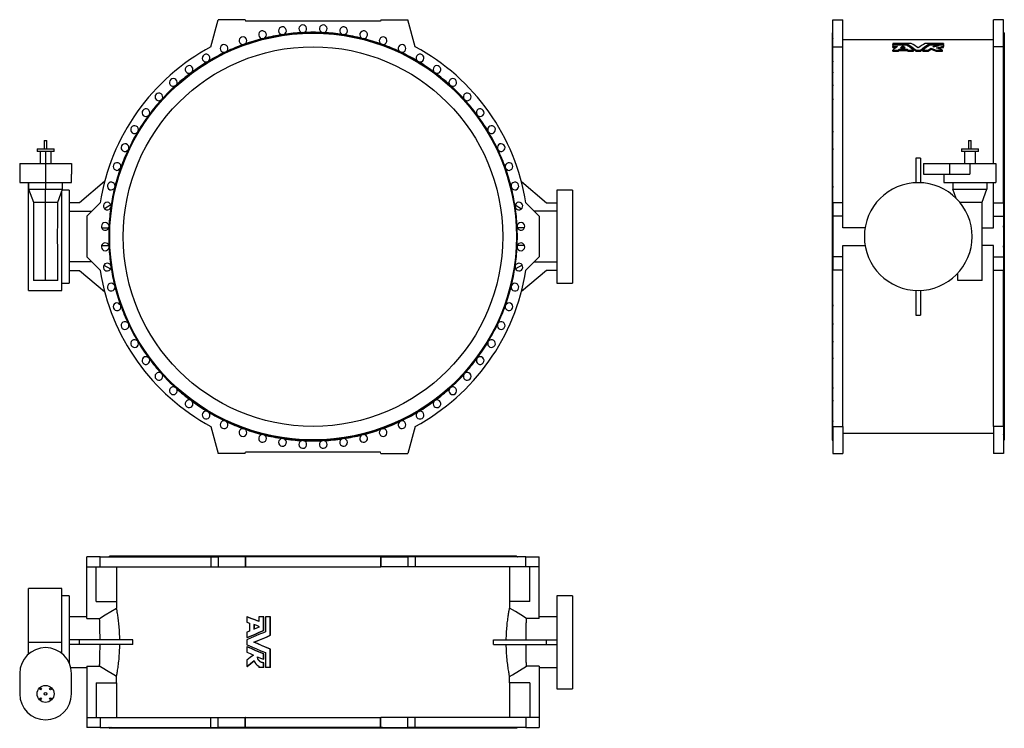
# Model space of a CAD drawing. Extents: x 1768 to 9031, y 1391 to 6618.
import ezdxf

# ---------------------------------------------------------------- set-up
doc = ezdxf.new("R2010")
doc.units = 0
doc.layers.get('0').update_dxf_attribs({"linetype": 'CONTINUOUS'})

msp = doc.modelspace()

# ---------------------------------------------------------------- linework, layer by layer
at = {"color": 7, "linetype": 'CONTINUOUS'}
for p, q in [((3178.4, 6418.2), (3231.9, 6618.1)), ((3431.9, 6618.1), (3231.9, 6618.1)), ((3431.9, 6618.1), (3433.7, 6608.1)), ((4431.9, 6618.1), (4430.2, 6608.1)), ((4431.9, 6618.1), (4631.9, 6618.1)), ((4685.5, 6418.2), (4631.9, 6618.1)), ((7766.1, 6618.1), (7841.1, 6618.1)), ((7766.1, 6418.2), (7766.1, 6618.1)), ((7841.1, 6418.2), (7841.1, 6618.1)), ((9026.1, 6618.1), (8951.1, 6618.1)), ((8951.1, 6418.2), (8951.1, 6618.1)), ((9026.1, 6418.2), (9026.1, 6618.1)), ((4430.2, 6608.1), (3433.7, 6608.1)), ((7764.6, 6521.7), (7761.1, 6518.1)), ((7761.1, 6518.1), (7761.1, 3518.1)), ((7766.1, 6523.5), (7766.1, 6523)), ((7766.1, 6508), (7766.1, 6508)), ((8951.1, 6469.1), (7841.1, 6469.1)), ((9026.1, 6523.5), (9026.1, 6523)), ((9031.1, 6518.1), (9027.6, 6521.7)), ((9031.1, 6518.1), (9031.1, 3518.1)), ((7766.1, 6418.2), (7841.1, 6418.2)), ((7766.1, 5266.7), (7766.1, 6418.2)), ((7841.1, 5266.7), (7841.1, 6418.2)), ((8208.6, 6442.6), (8208.6, 6434.1)), ((8345.2, 6442.6), (8208.6, 6442.6)), ((8208.6, 6434.1), (8319.8, 6434.1)), ((8208.6, 6430.6), (8208.6, 6434.1)), ((8310.2, 6430.6), (8208.6, 6430.6)), ((8208.6, 6430.6), (8208.6, 6421.2)), ((8208.6, 6421.2), (8243.7, 6421.2)), ((8208.6, 6413.5), (8208.6, 6421.2)), ((8208.6, 6413.5), (8233.4, 6413.5)), ((8208.6, 6393.2), (8248.3, 6393.2)), ((8208.6, 6385.6), (8208.6, 6393.2)), ((8248.3, 6393.2), (8255.8, 6399.6)), ((8248.3, 6385.6), (8248.3, 6393.2)), ((8248.3, 6385.6), (8255.8, 6392.1)), ((8255.8, 6399.6), (8314, 6399.6)), ((8255.8, 6392.1), (8255.8, 6399.6)), ((8255.8, 6392.1), (8314, 6392.1)), ((8265, 6410.2), (8300.2, 6410.2)), ((8282.1, 6415.2), (8275.2, 6410.2)), ((8282.1, 6415.2), (8282.1, 6422.9)), ((8289.5, 6410.2), (8282.1, 6415.2)), ((8314, 6399.6), (8322, 6393.2)), ((8314, 6392.1), (8314, 6399.6)), ((8314, 6392.1), (8322, 6385.6)), ((8316.8, 6426.4), (8319.8, 6426.4)), ((8319.8, 6426.4), (8319.8, 6434.1)), ((8322, 6393.2), (8362, 6393.2)), ((8322, 6385.6), (8322, 6393.2)), ((8362, 6385.6), (8362, 6393.2)), ((8377.4, 6393.2), (8414.8, 6393.2)), ((8377.4, 6385.6), (8377.4, 6393.2)), ((8414.8, 6385.6), (8414.8, 6393.2)), ((8430.2, 6393.2), (8470.2, 6393.2)), ((8430.2, 6385.6), (8430.2, 6393.2)), ((8583.6, 6442.6), (8447, 6442.6)), ((8470.2, 6385.6), (8470.2, 6393.2)), ((8472.4, 6434.1), (8583.6, 6434.1)), ((8472.4, 6426.4), (8472.4, 6434.1)), ((8472.4, 6426.4), (8475.4, 6426.4)), ((8522, 6430.6), (8482, 6430.6)), ((8490.6, 6401.5), (8490.6, 6409.2)), ((8515.6, 6418.8), (8522, 6422.8)), ((8522, 6422.8), (8522, 6430.6)), ((8522, 6426.4), (8544.9, 6426.4)), ((8528.3, 6393.2), (8574.7, 6393.2)), ((8528.3, 6385.6), (8528.3, 6393.2)), ((8583.6, 6430.6), (8547.9, 6430.6)), ((8572.9, 6421.2), (8583.6, 6421.2)), ((8572.9, 6413.5), (8572.9, 6421.2)), ((8572.9, 6413.5), (8583.6, 6413.5)), ((8574.7, 6385.6), (8574.7, 6393.2)), ((8583.6, 6442.6), (8583.6, 6434.1)), ((8583.6, 6430.6), (8583.6, 6434.1)), ((8583.6, 6430.6), (8583.6, 6421.2)), ((8583.6, 6413.5), (8583.6, 6421.2)), ((9026.1, 6418.2), (8951.1, 6418.2)), ((8951.1, 5558.1), (8951.1, 6418.2)), ((9026.1, 5266.7), (9026.1, 6418.2)), ((8208.6, 6385.6), (8248.3, 6385.6)), ((8322, 6385.6), (8362, 6385.6)), ((8377.4, 6385.6), (8414.8, 6385.6)), ((8430.2, 6385.6), (8470.2, 6385.6)), ((8528.3, 6385.6), (8574.7, 6385.6)), ((1896.4, 5666.1), (1896.4, 5646.1)), ((1896.4, 5666.1), (1958.9, 5666.1)), ((1948.9, 5727.1), (1948.9, 5666.1)), ((1948.9, 5727.1), (1958.9, 5727.1)), ((1958.9, 5727.1), (1968.9, 5727.1)), ((1958.9, 5666.1), (2021.4, 5666.1)), ((1968.9, 5666.1), (1968.9, 5727.1)), ((2021.4, 5646.1), (2021.4, 5666.1)), ((8714.6, 5666.1), (8714.6, 5646.1)), ((8714.6, 5666.1), (8839.6, 5666.1)), ((8767.1, 5727.1), (8767.1, 5666.1)), ((8767.1, 5727.1), (8787.1, 5727.1)), ((8787.1, 5666.1), (8787.1, 5727.1)), ((8839.6, 5646.1), (8839.6, 5666.1)), ((1958.9, 5646.1), (1896.4, 5646.1)), ((1918.9, 5646.1), (1918.9, 5558.1)), ((2021.4, 5646.1), (1958.9, 5646.1)), ((1998.9, 5558.1), (1998.9, 5646.1)), ((8413.6, 5597.7), (8378.6, 5597.7)), ((8378.6, 5597.7), (8378.6, 5415.2)), ((8413.6, 5597.7), (8413.6, 5415.2)), ((8839.6, 5646.1), (8714.6, 5646.1)), ((8737.1, 5646.1), (8737.1, 5558.1)), ((8817.1, 5646.1), (8817.1, 5558.1)), ((1767.9, 5558.1), (1767.9, 5478.1)), ((1767.9, 5558.1), (1958.9, 5558.1)), ((1958.9, 5558.1), (2149.9, 5558.1)), ((2149.9, 5558.1), (2149.9, 5478.1)), ((2512.1, 5522.5), (2494.7, 5507.9)), ((5351.9, 5522.4), (5369.2, 5507.9)), ((8436.1, 5558.1), (8436.1, 5478.1)), ((8436.1, 5558.1), (8627.1, 5558.1)), ((8627.1, 5558.1), (8777.1, 5558.1)), ((8777.1, 5558.1), (8968.1, 5558.1)), ((8968.1, 5558.1), (8968.1, 5418.1)), ((1767.9, 5478.1), (1767.9, 5418.1)), ((2149.9, 5418.1), (2149.9, 5478.1)), ((8436.1, 5478.1), (8627.1, 5478.1)), ((8586.1, 5478.1), (8586.1, 5418.1)), ((8627.1, 5478.1), (8777.1, 5478.1)), ((1767.9, 5418.1), (1958.9, 5418.1)), ((1831.9, 5415.6), (1833.9, 5415.6)), ((1831.9, 4620.6), (1831.9, 5415.6)), ((1833.9, 5418.1), (1833.9, 5368.1)), ((1958.9, 5418.1), (2149.9, 5418.1)), ((2083.9, 5368.1), (2083.9, 5418.1)), ((2394.6, 5423.9), (2208.9, 5268.1)), ((5469.3, 5423.9), (5654.9, 5268.1)), ((8586.1, 5418.1), (8968.1, 5418.1)), ((8652.1, 5418.1), (8652.1, 5368.1)), ((8902.1, 5418.1), (8902.1, 5368.1)), ((8951.1, 5266.7), (8951.1, 5418.1)), ((1833.9, 5368.1), (1868.9, 5272)), ((1833.9, 5368.1), (1958.9, 5368.1)), ((1958.9, 5368.1), (2083.9, 5368.1)), ((2048.9, 5272), (2083.9, 5368.1)), ((2078.9, 4620.6), (2078.9, 5354.4)), ((2132.9, 5361.1), (2081.4, 5361.1)), ((2132.9, 5361.1), (2132.9, 4675.1)), ((5844.9, 5361.1), (5730.9, 5361.1)), ((5730.9, 5361.1), (5730.9, 4675.1)), ((5844.9, 5361.1), (5844.9, 4675.1)), ((8652.1, 5368.1), (8902.1, 5368.1)), ((8677.2, 5299.2), (8652.1, 5368.1)), ((8867.1, 5272), (8902.1, 5368.1)), ((1868.9, 5272), (1868.9, 5131.1)), ((1868.9, 5272), (1958.9, 5272)), ((1958.9, 5272), (2048.9, 5272)), ((2048.9, 5131.3), (2048.9, 5272)), ((2208.9, 5268.1), (2132.9, 5268.1)), ((2361.5, 5266.7), (2262.9, 5168.1)), ((2440.9, 5251.3), (2393.1, 5223.6)), ((5423, 5251.3), (5470.8, 5223.7)), ((5502.4, 5266.7), (5600.9, 5168.1)), ((5654.9, 5268.1), (5730.9, 5268.1)), ((7841.1, 5266.7), (7766.1, 5266.7)), ((7766.1, 5266.7), (7766.1, 5168.1)), ((7841.1, 5168.1), (7841.1, 5266.7)), ((8702, 5272), (8867.1, 5272)), ((8867.1, 4693.1), (8867.1, 5272)), ((8951.1, 5266.7), (9026.1, 5266.7)), ((8951.1, 5168.1), (8951.1, 5266.7)), ((9026.1, 5266.7), (9026.1, 5168.1)), ((2132.9, 5204.8), (2299.6, 5204.8)), ((2262.9, 5168.1), (2262.9, 4868.1)), ((5730.9, 5204.8), (5564.3, 5204.8)), ((5600.9, 5168.1), (5600.9, 4868.1)), ((7766.1, 5168.1), (7766.1, 4868.1)), ((7841.1, 5168.1), (7766.1, 5168.1)), ((7841.1, 5083.1), (7841.1, 5168.1)), ((8951.1, 5083.1), (8951.1, 5168.1)), ((8951.1, 5168.1), (9026.1, 5168.1)), ((9026.1, 5168.1), (9026.1, 4868.1)), ((2372.2, 5083.1), (2425.4, 5083.1)), ((5491.7, 5083.1), (5438.5, 5083.1)), ((8004, 5083.1), (7841.1, 5083.1)), ((8867.1, 5083.1), (8951.1, 5083.1)), ((2372.2, 4953.1), (2425.4, 4953.1)), ((5491.7, 4953.1), (5438.5, 4953.1)), ((7841.1, 4953.1), (8004, 4953.1)), ((7841.1, 4868.1), (7841.1, 4953.1)), ((8951.1, 4953.1), (8867.1, 4953.1)), ((8951.1, 4868.1), (8951.1, 4953.1)), ((1868.9, 4905.1), (1868.9, 4693.1)), ((2048.9, 4693.1), (2048.9, 4905)), ((2262.9, 4868.1), (2361.5, 4769.6)), ((5600.9, 4868.1), (5502.4, 4769.6)), ((7841.1, 4868.1), (7766.1, 4868.1)), ((7766.1, 4868.1), (7766.1, 4769.6)), ((7841.1, 4769.6), (7841.1, 4868.1)), ((8951.1, 4868.1), (9026.1, 4868.1)), ((8951.1, 4769.6), (8951.1, 4868.1)), ((9026.1, 4868.1), (9026.1, 4769.6)), ((2299.6, 4831.4), (2132.9, 4831.4)), ((2389.8, 4808.5), (2438.9, 4780.1)), ((5474.1, 4808.5), (5424.9, 4780)), ((5564.3, 4831.4), (5730.9, 4831.4)), ((2132.9, 4768.1), (2208.9, 4768.1)), ((2208.9, 4768.1), (2394.6, 4612.3)), ((5654.9, 4768.1), (5469.3, 4612.3)), ((5730.9, 4768.1), (5654.9, 4768.1)), ((7841.1, 4769.6), (7766.1, 4769.6)), ((7766.1, 3618), (7766.1, 4769.6)), ((7841.1, 3618), (7841.1, 4769.6)), ((8687.1, 4693.1), (8687.1, 4747.3)), ((8951.1, 4769.6), (9026.1, 4769.6)), ((8951.1, 3618), (8951.1, 4769.6)), ((9026.1, 3618), (9026.1, 4769.6)), ((1958.9, 4693.1), (1868.9, 4693.1)), ((2048.9, 4693.1), (1958.9, 4693.1)), ((2078.9, 4675.1), (2132.9, 4675.1)), ((5730.9, 4675.1), (5844.9, 4675.1)), ((8867.1, 4693.1), (8687.1, 4693.1)), ((1831.9, 4620.6), (2078.9, 4620.6)), ((8378.6, 4621), (8378.6, 4438.5)), ((8413.6, 4621), (8413.6, 4438.5)), ((2494.7, 4528.3), (2512, 4513.8)), ((5369.2, 4528.3), (5351.7, 4513.7)), ((8378.6, 4438.5), (8413.6, 4438.5)), ((3178.4, 3618), (3231.9, 3418.1)), ((4685.5, 3618), (4631.9, 3418.1)), ((7766.1, 3618), (7841.1, 3618)), ((7766.1, 3618), (7766.1, 3418.1)), ((7841.1, 3618), (7841.1, 3418.1)), ((7841.1, 3567.1), (8951.1, 3567.1)), ((9026.1, 3618), (8951.1, 3618)), ((8951.1, 3618), (8951.1, 3418.1)), ((9026.1, 3618), (9026.1, 3418.1)), ((7761.1, 3518.1), (7764.6, 3514.6)), ((7766.1, 3528.2), (7766.1, 3528.1)), ((7766.1, 3513.4), (7766.1, 3512.7)), ((9026.1, 3513.4), (9026.1, 3512.8)), ((9027.6, 3514.6), (9031.1, 3518.1)), ((3431.9, 3418.1), (3231.9, 3418.1)), ((3431.9, 3418.1), (3433.7, 3428.1)), ((4430.2, 3428.1), (3433.7, 3428.1)), ((4431.9, 3418.1), (4430.2, 3428.1)), ((4431.9, 3418.1), (4631.9, 3418.1)), ((7766.1, 3418.1), (7841.1, 3418.1)), ((9026.1, 3418.1), (8951.1, 3418.1)), ((2262.9, 2581.1), (2262.9, 2656.1)), ((2361.5, 2656.1), (2262.9, 2656.1)), ((2361.5, 2581.1), (2361.5, 2656.1)), ((2361.5, 2656.1), (3178.4, 2656.1)), ((2427.2, 2656.2), (2426.5, 2656.1)), ((2431.9, 2661.1), (2428.4, 2657.6)), ((5431.9, 2661.1), (2431.9, 2661.1)), ((2442, 2656.1), (2442, 2656.1)), ((3178.4, 2656.1), (3178.4, 2581.1)), ((3178.4, 2656.1), (3231.9, 2656.1)), ((3231.9, 2656.1), (3231.9, 2581.1)), ((3431.9, 2656.1), (3231.9, 2656.1)), ((3431.9, 2656.1), (3431.9, 2581.1)), ((3431.9, 2656.1), (3433.7, 2656.1)), ((3433.7, 2656.1), (3433.7, 2581.1)), ((4430.2, 2656.1), (3433.7, 2656.1)), ((4430.2, 2656.1), (4430.2, 2581.1)), ((4431.9, 2656.1), (4430.2, 2656.1)), ((4431.9, 2656.1), (4431.9, 2581.1)), ((4431.9, 2656.1), (4631.9, 2656.1)), ((4631.9, 2656.1), (4631.9, 2581.1)), ((4685.5, 2656.1), (4631.9, 2656.1)), ((4685.5, 2656.1), (4685.5, 2581.1)), ((5502.4, 2656.1), (4685.5, 2656.1)), ((5421.8, 2656.1), (5421.9, 2656.1)), ((5435.5, 2657.6), (5431.9, 2661.1)), ((5437.3, 2656.1), (5436.8, 2656.2)), ((5502.4, 2581.1), (5502.4, 2656.1)), ((5502.4, 2656.1), (5600.9, 2656.1)), ((5600.9, 2581.1), (5600.9, 2656.1)), ((2262.9, 2581.1), (2361.5, 2581.1)), ((2262.9, 2202), (2262.9, 2581.1)), ((2332.9, 2326.1), (2332.9, 2581.1)), ((2361.5, 2581.1), (3178.4, 2581.1)), ((2480.9, 2581.1), (2480.9, 2326.1)), ((3178.4, 2581.1), (3231.9, 2581.1)), ((3231.9, 2581.1), (3431.9, 2581.1)), ((3433.7, 2581.1), (3431.9, 2581.1)), ((3433.7, 2581.1), (4430.2, 2581.1)), ((4430.2, 2581.1), (4431.9, 2581.1)), ((4631.9, 2581.1), (4431.9, 2581.1)), ((4685.5, 2581.1), (4631.9, 2581.1)), ((5502.4, 2581.1), (4685.5, 2581.1)), ((5382.9, 2326.1), (5382.9, 2581.1)), ((5600.9, 2581.1), (5502.4, 2581.1)), ((5530.9, 2326.1), (5530.9, 2581.1)), ((5600.9, 2202), (5600.9, 2581.1)), ((2078.9, 2423.6), (1831.9, 2423.6)), ((1831.9, 2026.1), (1831.9, 2423.6)), ((2078.9, 2026.1), (2078.9, 2423.6)), ((2132.9, 2369.1), (2078.9, 2369.1)), ((2132.9, 2369.1), (2132.9, 1873.9)), ((2332.9, 2326.1), (2482.4, 2326.1)), ((2482.4, 2326.1), (2482.4, 2277.9)), ((5381.5, 2326.1), (5381.5, 2277.9)), ((5530.9, 2326.1), (5381.5, 2326.1)), ((5844.9, 2369.1), (5730.9, 2369.1)), ((5730.9, 2369.1), (5730.9, 1683.1)), ((5844.9, 2369.1), (5844.9, 1683.1)), ((2262.9, 2213.6), (2132.9, 2213.6)), ((2262.9, 2202), (2357.2, 2202)), ((3444.1, 2213.6), (3444.1, 2173.9)), ((3446.8, 2213.6), (3444.1, 2213.6)), ((3531.8, 2213.6), (3531.8, 2178.5)), ((3566.4, 2213.6), (3531.8, 2213.6)), ((3566.4, 2112), (3566.4, 2213.6)), ((3568.4, 2213.6), (3566.4, 2213.6)), ((3568.4, 2112), (3568.4, 2213.6)), ((3580.3, 2213.6), (3580.3, 2102.4)), ((3616.6, 2213.6), (3580.3, 2213.6)), ((3616.6, 2077), (3616.6, 2213.6)), ((3618.3, 2213.6), (3616.6, 2213.6)), ((3618.3, 2077), (3618.3, 2213.6)), ((5600.9, 2202), (5506.7, 2202)), ((5730.9, 2213.6), (5600.9, 2213.6)), ((3444.1, 2173.9), (3462.8, 2166.4)), ((3462.8, 2108.2), (3444.1, 2100.2)), ((3462.8, 2166.4), (3462.8, 2108.2)), ((3495.2, 2157.2), (3495.2, 2122.1)), ((3497.6, 2156.3), (3497.6, 2123.1)), ((3568.4, 2112), (3566.4, 2112)), ((2208.9, 2043.6), (2132.9, 2043.6)), ((2208.9, 2008.6), (2208.9, 2043.6)), ((2601.7, 2043.6), (2208.9, 2043.6)), ((2601.7, 2008.6), (2601.7, 2043.6)), ((3444.1, 2100.2), (3444.1, 2060.2)), ((3446.8, 2060.2), (3444.1, 2060.2)), ((3444.1, 2044.8), (3444.1, 2007.5)), ((3618.3, 2077), (3616.6, 2077)), ((5262.2, 2008.6), (5262.2, 2043.6)), ((5262.2, 2043.6), (5654.9, 2043.6)), ((5654.9, 2008.6), (5654.9, 2043.6)), ((5654.9, 2043.6), (5730.9, 2043.6)), ((1831.9, 1937.8), (1831.9, 2026.1)), ((2078.9, 1943.7), (2078.9, 2026.1)), ((2208.9, 2008.6), (2132.9, 2008.6)), ((2601.7, 2008.6), (2208.9, 2008.6)), ((3444.1, 1992), (3444.1, 1952)), ((3446.8, 1992), (3444.1, 1992)), ((3497.6, 2026.1), (3495.2, 2026.1)), ((3616.6, 1838.6), (3616.6, 1975.2)), ((3618.3, 1975.2), (3616.6, 1975.2)), ((3618.3, 1838.6), (3618.3, 1975.2)), ((5262.2, 2008.6), (5654.9, 2008.6)), ((5654.9, 2008.6), (5730.9, 2008.6)), ((3444.1, 1894), (3444.1, 1847.6)), ((3566.4, 1900.2), (3566.4, 1940.2)), ((3568.4, 1940.2), (3566.4, 1940.2)), ((3568.4, 1900.2), (3566.4, 1900.2)), ((3568.4, 1900.2), (3568.4, 1940.2)), ((3580.3, 1949.8), (3580.3, 1838.6)), ((2144.9, 1838.6), (2262.9, 1838.6)), ((2262.9, 1850.3), (2357.2, 1850.3)), ((2262.9, 1850.3), (2262.9, 1471.1)), ((3446.8, 1847.6), (3444.1, 1847.6)), ((3531.8, 1849.3), (3531.8, 1838.6)), ((3566.4, 1838.6), (3531.8, 1838.6)), ((3566.4, 1838.6), (3566.4, 1874.3)), ((3568.4, 1874.3), (3566.4, 1874.3)), ((3568.4, 1838.6), (3566.4, 1838.6)), ((3568.4, 1838.6), (3568.4, 1874.3)), ((3616.6, 1838.6), (3580.3, 1838.6)), ((3618.3, 1838.6), (3616.6, 1838.6)), ((5600.9, 1850.3), (5506.7, 1850.3)), ((5600.9, 1850.3), (5600.9, 1471.1)), ((5600.9, 1838.6), (5730.9, 1838.6)), ((1767.9, 1795.1), (1767.9, 1645.1)), ((2149.9, 1645.1), (2149.9, 1795.1)), ((2482.4, 1726.1), (2482.4, 1774.3)), ((5381.5, 1726.1), (5381.5, 1774.3)), ((2332.9, 1726.1), (2482.4, 1726.1)), ((2332.9, 1726.1), (2332.9, 1471.1)), ((2480.9, 1726.1), (2480.9, 1471.1)), ((5530.9, 1726.1), (5381.5, 1726.1)), ((5382.9, 1471.1), (5382.9, 1726.1)), ((5530.9, 1726.1), (5530.9, 1471.1)), ((5730.9, 1683.1), (5844.9, 1683.1)), ((2262.9, 1471.1), (2262.9, 1396.1)), ((2262.9, 1471.1), (2361.5, 1471.1)), ((2361.5, 1471.1), (2361.5, 1396.1)), ((2361.5, 1471.1), (3178.4, 1471.1)), ((3178.4, 1396.1), (3178.4, 1471.1)), ((3178.4, 1471.1), (3231.9, 1471.1)), ((3231.9, 1396.1), (3231.9, 1471.1)), ((3231.9, 1471.1), (3431.9, 1471.1)), ((3431.9, 1396.1), (3431.9, 1471.1)), ((3433.7, 1471.1), (3431.9, 1471.1)), ((3433.7, 1396.1), (3433.7, 1471.1)), ((3433.7, 1471.1), (4430.2, 1471.1)), ((4430.2, 1396.1), (4430.2, 1471.1)), ((4430.2, 1471.1), (4431.9, 1471.1)), ((4631.9, 1471.1), (4431.9, 1471.1)), ((4431.9, 1396.1), (4431.9, 1471.1)), ((4631.9, 1396.1), (4631.9, 1471.1)), ((4685.5, 1471.1), (4631.9, 1471.1)), ((4685.5, 1396.1), (4685.5, 1471.1)), ((5502.4, 1471.1), (4685.5, 1471.1)), ((5502.4, 1471.1), (5502.4, 1396.1)), ((5600.9, 1471.1), (5502.4, 1471.1)), ((5600.9, 1471.1), (5600.9, 1396.1)), ((2361.5, 1396.1), (2262.9, 1396.1)), ((2361.5, 1396.1), (3178.4, 1396.1)), ((2427.2, 1396.1), (2426.6, 1396.1)), ((2428.4, 1394.7), (2431.9, 1391.1)), ((5431.9, 1391.1), (2431.9, 1391.1)), ((3178.4, 1396.1), (3231.9, 1396.1)), ((3431.9, 1396.1), (3231.9, 1396.1)), ((3431.9, 1396.1), (3433.7, 1396.1)), ((4430.2, 1396.1), (3433.7, 1396.1)), ((4431.9, 1396.1), (4430.2, 1396.1)), ((4431.9, 1396.1), (4631.9, 1396.1)), ((4685.5, 1396.1), (4631.9, 1396.1)), ((5502.4, 1396.1), (4685.5, 1396.1)), ((5431.9, 1391.1), (5435.5, 1394.7)), ((5437.3, 1396.1), (5436.8, 1396.1)), ((5502.4, 1396.1), (5600.9, 1396.1))]:
    msp.add_line(p, q, dxfattribs=at)
at = {"color": 8, "linetype": 'CONTINUOUS'}
for p, q in [((7764.6, 6521.7), (7764.6, 3514.6)), ((9027.6, 6521.7), (9027.6, 3514.6)), ((1958.9, 5646.1), (1958.9, 5558.1)), ((1958.9, 5558.1), (1958.9, 5418.1)), ((8627.1, 5558.1), (8627.1, 5478.1)), ((8777.1, 5558.1), (8777.1, 5478.1)), ((1958.9, 5418.1), (1958.9, 5368.1)), ((1958.9, 5272), (1958.9, 5368.1)), ((1958.9, 4693.1), (1958.9, 5272)), ((5435.5, 2657.6), (2428.4, 2657.6)), ((1831.9, 2026.1), (2078.9, 2026.1)), ((5435.5, 1394.7), (2428.4, 1394.7))]:
    msp.add_line(p, q, dxfattribs=at)
at = {"color": 7, "linetype": 'CONTINUOUS', "flags": 128}
for points in [[(7766.1, 6522.8), (7766.1, 6522.8), (7766.1, 6523.1)], [(7766.1, 6509.4), (7766.1, 6508.5), (7766.1, 6508)], [(9026.1, 6509.4), (9026.1, 6508.5), (9026.1, 6508)], [(8282.1, 6422.9), (8273.6, 6416.7), (8265, 6410.2)], [(8300.2, 6410.2), (8291.1, 6416.7), (8282.1, 6422.9)], [(8470.2, 6393.2), (8480.4, 6401.4), (8490.6, 6409.2)], [(8470.2, 6385.6), (8480.4, 6393.8), (8490.6, 6401.5)], [(8490.6, 6409.2), (8509.4, 6401.4), (8528.3, 6393.2)], [(8490.6, 6401.5), (8509.4, 6393.8), (8528.3, 6385.6)], [(8503.1, 6418.2), (8512.6, 6424.6), (8522, 6430.6)], [(8547.9, 6430.6), (8547.6, 6429.2), (8546.6, 6427.8), (8545.1, 6426.5), (8542.9, 6425.2), (8540.2, 6423.9), (8537, 6422.8), (8533.4, 6421.7), (8529.4, 6420.8), (8525, 6420), (8520.4, 6419.3), (8515.5, 6418.8), (8510.4, 6418.4), (8506.8, 6418.3), (8503.1, 6418.2)], [(8532, 6411.1), (8537.3, 6411.5), (8542.3, 6412.1), (8547.2, 6412.8), (8551.8, 6413.6), (8556.1, 6414.6), (8560.1, 6415.6), (8564.3, 6417), (8568, 6418.4), (8571, 6420), (8572.9, 6421.2)], [(8574.7, 6393.2), (8553.4, 6402.4), (8532, 6411.1)], [(8546.8, 6405.1), (8547.3, 6405.2), (8552, 6406), (8556.4, 6407), (8560.4, 6408), (8564.6, 6409.4), (8568.2, 6410.8), (8571.2, 6412.4), (8572.9, 6413.5)], [(9026.1, 5530.5), (9026.1, 5526.6), (9026.1, 5522.2), (9026.1, 5521.2)], [(7766.1, 5389.2), (7766.1, 5385.1), (7766.1, 5380.6), (7766.1, 5379.1)], [(7766.1, 5243.8), (7766.1, 5240.2), (7766.1, 5235.5), (7766.1, 5233.9)], [(1869, 5131.1), (1869, 5121.1), (1869.2, 5104.4), (1869.6, 5086.3), (1869.9, 5068.1), (1870.2, 5049.8), (1870.4, 5031), (1870.5, 5012.2), (1870.3, 4993.4), (1870.1, 4977), (1869.8, 4960.7), (1869.5, 4944.5), (1869.2, 4928.5), (1869, 4912.1), (1869, 4905.1)], [(2048.9, 4905), (2048.9, 4908.7), (2048.8, 4924.1), (2048.5, 4939.7), (2048.2, 4955.8), (2047.9, 4972), (2047.6, 4988.2), (2047.5, 5004.6), (2047.4, 5020.8), (2047.5, 5037), (2047.7, 5053.3), (2048, 5069.4), (2048.3, 5085.9), (2048.6, 5102.3), (2048.9, 5118.5), (2048.9, 5131.3)], [(9026.1, 4802.2), (9026.1, 4798.1), (9026.1, 4793.3), (9026.1, 4792.1)], [(9026.1, 4657), (9026.1, 4653), (9026.1, 4648.3), (9026.1, 4646.9)], [(7766.1, 4514.8), (7766.1, 4511.5), (7766.1, 4506.9), (7766.1, 4505.5)], [(7766.1, 4378), (7766.1, 4374.9), (7766.1, 4370.5), (7766.1, 4369.4)], [(9026.1, 4378), (9026.1, 4374.9), (9026.1, 4370.5), (9026.1, 4369.3)], [(7766.1, 3528.1), (7766.1, 3527.1), (7766.1, 3526.8)], [(9026.1, 3528.1), (9026.1, 3527.1), (9026.1, 3526.8)], [(2441.9, 2656.2), (2440.9, 2656.1), (2440.6, 2656.1)], [(3291.9, 2656.1), (3288.7, 2656.2), (3284.3, 2656.1), (3283.2, 2656.1)], [(3428.6, 2656.1), (3425.3, 2656.2), (3420.8, 2656.1), (3419.4, 2656.1)], [(4157.7, 2656.1), (4154, 2656.2), (4149.3, 2656.1), (4147.8, 2656.1)], [(4303, 2656.1), (4299, 2656.2), (4294.4, 2656.1), (4292.9, 2656.1)], [(5423.2, 2656.1), (5422.3, 2656.2), (5421.8, 2656.1)], [(5436.6, 2656.2), (5436.6, 2656.2), (5436.9, 2656.1)], [(2357.2, 2202), (2398.3, 2227.2), (2439.5, 2252.2), (2482.4, 2277.9)], [(2506.5, 2043.6), (2506.3, 2056.7), (2505.9, 2069.8), (2505.4, 2082.7), (2504.7, 2095.5), (2504, 2108.1), (2503.2, 2120.3), (2502.2, 2132.8), (2501.1, 2145), (2500, 2156.8), (2498.8, 2168.3), (2497.5, 2179.3), (2496.3, 2189.8), (2494.9, 2200.5), (2493.5, 2210.6), (2492.1, 2220.2), (2490.7, 2229.2), (2489.4, 2237.6), (2488.1, 2245.4), (2486.9, 2252.4), (2485.8, 2258.9), (2484.8, 2264.7), (2483.9, 2269.8), (2483.1, 2274.2), (2482.4, 2277.9)], [(5357.4, 2043.6), (5357.6, 2056.7), (5358, 2069.8), (5358.5, 2082.7), (5359.1, 2095.5), (5359.9, 2108.1), (5360.7, 2120.3), (5361.7, 2132.8), (5362.7, 2145), (5363.9, 2156.8), (5365.1, 2168.3), (5366.3, 2179.3), (5367.6, 2189.8), (5369, 2200.5), (5370.4, 2210.6), (5371.8, 2220.2), (5373.2, 2229.2), (5374.5, 2237.6), (5375.7, 2245.4), (5376.9, 2252.4), (5378, 2258.9), (5379.1, 2264.7), (5380, 2269.8), (5380.8, 2274.2), (5381.5, 2277.9)], [(5506.7, 2202), (5465.6, 2227.2), (5424.4, 2252.2), (5381.5, 2277.9)], [(2360.6, 2043.6), (2360.5, 2056.4), (2360.4, 2069.2), (2360.4, 2081.7), (2360.2, 2093.9), (2360.1, 2105.8), (2359.9, 2117), (2359.8, 2127.9), (2359.6, 2138.3), (2359.3, 2148.2), (2359.1, 2157.5), (2358.9, 2166.2), (2358.6, 2174.3), (2358.3, 2181.7), (2358, 2188.4), (2357.7, 2194.4), (2357.5, 2198.4), (2357.2, 2202)], [(3531.8, 2178.5), (3502.4, 2190.2), (3473.1, 2201.9), (3444.1, 2213.6)], [(3531.8, 2179.4), (3504.7, 2190.2), (3475.7, 2201.9), (3446.8, 2213.6)], [(5503.3, 2043.6), (5503.4, 2056.4), (5503.4, 2069.2), (5503.5, 2081.7), (5503.6, 2093.9), (5503.8, 2105.8), (5503.9, 2117), (5504.1, 2127.9), (5504.3, 2138.3), (5504.5, 2148.2), (5504.8, 2157.5), (5505, 2166.2), (5505.3, 2174.3), (5505.6, 2181.7), (5505.9, 2188.4), (5506.2, 2194.4), (5506.4, 2198.4), (5506.7, 2202)], [(3444.1, 2060.2), (3474.4, 2073.2), (3504.9, 2086.1), (3535.5, 2099.1), (3566.4, 2112)], [(3446.8, 2060.2), (3476.9, 2073.2), (3507.2, 2086.1), (3537.7, 2099.1), (3568.4, 2112)], [(3538.1, 2140.1), (3516.6, 2148.7), (3495.2, 2157.2)], [(3495.2, 2122.1), (3516.6, 2131.1), (3538.1, 2140.1)], [(3580.3, 2102.4), (3566, 2096.4), (3537.3, 2084.4), (3508.8, 2072.4), (3476.4, 2058.6), (3444.1, 2044.8)], [(3495.2, 2026.1), (3525.3, 2038.9), (3555.6, 2051.6), (3586, 2064.3), (3616.6, 2077)], [(3497.6, 2026.1), (3527.5, 2038.9), (3557.6, 2051.6), (3587.9, 2064.3), (3618.3, 2077)], [(2357.2, 1850.3), (2357.5, 1854.7), (2357.8, 1859.9), (2358.1, 1865.7), (2358.4, 1872.6), (2358.7, 1880.2), (2358.9, 1888.5), (2359.2, 1897.4), (2359.4, 1906.8), (2359.6, 1916.9), (2359.8, 1927.4), (2360, 1938.4), (2360.1, 1949.8), (2360.3, 1961.5), (2360.4, 1973), (2360.5, 1984.7), (2360.5, 1996.6), (2360.6, 2008.6)], [(2482.4, 1774.3), (2483.2, 1778.4), (2484.1, 1783.4), (2485.1, 1789.2), (2486.2, 1795.7), (2487.5, 1803.1), (2488.8, 1811.1), (2490.3, 1820), (2491.7, 1829.7), (2493.2, 1840.1), (2494.8, 1851.1), (2496.3, 1862.8), (2497.8, 1875.1), (2499.2, 1887.5), (2500.5, 1900.4), (2501.7, 1913.8), (2502.9, 1927.7), (2503.9, 1941.9), (2504.7, 1956.4), (2505.4, 1969.2), (2505.9, 1982.2), (2506.3, 1995.4), (2506.5, 2008.6)], [(3444.1, 2007.5), (3458.1, 2001.4), (3486.3, 1989.4), (3514.7, 1977.4), (3547.4, 1963.6), (3580.3, 1949.8)], [(3566.4, 1940.2), (3535.5, 1953.2), (3504.9, 1966.1), (3474.4, 1979.1), (3444.1, 1992)], [(3568.4, 1940.2), (3537.7, 1953.2), (3507.2, 1966.1), (3476.9, 1979.1), (3446.8, 1992)], [(3616.6, 1975.2), (3586, 1988), (3555.6, 2000.7), (3525.3, 2013.4), (3495.2, 2026.1)], [(3618.3, 1975.2), (3587.9, 1988), (3557.6, 2000.7), (3527.5, 2013.4), (3497.6, 2026.1)], [(5381.5, 1774.3), (5380.7, 1778.4), (5379.8, 1783.4), (5378.8, 1789.2), (5377.6, 1795.7), (5376.4, 1803.1), (5375, 1811.1), (5373.6, 1820), (5372.1, 1829.7), (5370.6, 1840.1), (5369.1, 1851.1), (5367.6, 1862.8), (5366.1, 1875.1), (5364.7, 1887.5), (5363.4, 1900.4), (5362.2, 1913.8), (5361, 1927.7), (5360, 1941.9), (5359.1, 1956.4), (5358.5, 1969.2), (5358, 1982.2), (5357.6, 1995.4), (5357.4, 2008.6)], [(5506.7, 1850.3), (5506.4, 1854.7), (5506.1, 1859.9), (5505.8, 1865.7), (5505.5, 1872.6), (5505.2, 1880.2), (5504.9, 1888.5), (5504.7, 1897.4), (5504.5, 1906.8), (5504.3, 1916.9), (5504.1, 1927.4), (5503.9, 1938.4), (5503.7, 1949.8), (5503.6, 1961.5), (5503.5, 1973), (5503.4, 1984.7), (5503.4, 1996.6), (5503.3, 2008.6)], [(3444.1, 1952), (3467.9, 1941.8), (3491.8, 1931.7)], [(3491.8, 1931.7), (3467.9, 1912.8), (3444.1, 1894)], [(3444.1, 1847.6), (3471, 1868.9), (3498.1, 1890.2)], [(3446.8, 1847.6), (3473.6, 1868.9), (3498.5, 1888.6)], [(3521.4, 1919.1), (3543.9, 1909.7), (3566.4, 1900.2)], [(3566.4, 1874.3), (3561.2, 1874.7), (3556, 1875.6), (3551, 1877.2), (3546.2, 1879.3), (3541.6, 1882), (3537.4, 1885.3), (3533.7, 1888.9), (3530.4, 1892.9), (3527.6, 1897.2), (3525.3, 1901.9), (3523.5, 1906.8), (3522.3, 1911.8), (3521.7, 1915.4), (3521.4, 1919.1)], [(3568.4, 1874.3), (3563.2, 1874.7), (3558, 1875.6), (3553, 1877.2), (3548.3, 1879.3), (3543.7, 1882), (3539.5, 1885.3), (3535.9, 1888.8), (3532.7, 1892.8), (3529.9, 1897.2), (3527.6, 1901.8), (3525.8, 1906.7), (3524.5, 1911.7), (3524, 1915.4), (3523.8, 1918.1)], [(2482.4, 1774.3), (2461.5, 1786.8), (2409.3, 1818.4), (2357.2, 1850.3)], [(5381.5, 1774.3), (5402.4, 1786.8), (5454.6, 1818.4), (5506.7, 1850.3)], [(2441.9, 1396.1), (2440.9, 1396.1), (2440.6, 1396.1)], [(3291.8, 1396.1), (3288.7, 1396.1), (3284.3, 1396.1), (3283.1, 1396.1)], [(3570.8, 1396.1), (3566.9, 1396.1), (3562.2, 1396.1), (3560.7, 1396.1)], [(3716, 1396.1), (3711.9, 1396.1), (3707.1, 1396.1), (3705.9, 1396.1)], [(4444.3, 1396.1), (4440.4, 1396.1), (4436, 1396.1), (4435, 1396.1)], [(5423.2, 1396.1), (5422.3, 1396.1), (5421.8, 1396.1)]]:
    msp.add_lwpolyline(points, dxfattribs=at)
at = {"color": 8, "linetype": 'CONTINUOUS'}
msp.add_circle((3931.9, 5018.1), 1503.5, dxfattribs=at)
at = {"color": 7, "linetype": 'CONTINUOUS'}
for centre, radius in [((3931.9, 5018.1), 1500), ((3931.9, 5018.1), 1400), ((1958.9, 1645.1), 62.5), ((1922.9, 1681.2), 6), ((1995, 1681.2), 6), ((1922.9, 1609.1), 6), ((1958.9, 1645.1), 10), ((1995, 1609.1), 6)]:
    msp.add_circle(centre, radius, dxfattribs=at)
for centre, radius, start, end in [((3706.7, 6536.5), 28.5, 289.82019, 267.05481), ((3856.6, 6551.3), 28.5, 284.19519, 261.42981), ((4007.3, 6551.3), 28.5, 278.57019, 255.80481), ((4157.2, 6536.5), 28.5, 272.94519, 250.17981), ((3414.8, 6463.4), 28.5, 301.07019, 278.30481), ((3559, 6507.1), 28.5, 295.44519, 272.67981), ((3559, 6507.1), 28.5, 272.68269, 295.44273), ((3706.7, 6536.5), 28.5, 267.05291, 289.82242), ((3856.6, 6551.3), 28.5, 261.43095, 284.19473), ((4007.3, 6551.3), 28.5, 255.80358, 278.57074), ((4157.2, 6536.5), 28.5, 250.17797, 272.9467), ((4304.9, 6507.1), 28.5, 267.32019, 244.55481), ((4304.9, 6507.1), 28.5, 244.55571, 267.31887), ((4449.1, 6463.4), 28.5, 261.69519, 238.92981), ((7761.1, 6525.2), 5, 315, 0), ((7788.4, 6479.9), 22.4, 176.9135, 183.12316), ((9031.1, 6525.2), 5, 180, 225), ((9004.4, 6479.9), 21.7, 356.85496, 3.02824), ((3931.9, 5018.1), 1590, 118.29046, 171.00673), ((3275.6, 6405.7), 28.5, 306.69519, 283.92981), ((3414.8, 6463.4), 28.5, 278.30602, 301.06927), ((4449.1, 6463.4), 28.5, 238.92922, 261.6955), ((4588.2, 6405.7), 28.5, 256.07019, 233.30481), ((3931.9, 5018.1), 1590, 8.99327, 61.70954), ((8517.1, 6042.3), 467.2, 125.81255, 131.32445), ((8061.2, 6031.5), 470.4, 50.24907, 58.04066), ((8082.8, 6039.7), 460.1, 50.18121, 58.99297), ((8083.6, 6031.2), 460.4, 50.34015, 59.13126), ((8149.3, 6078.9), 413.1, 53.31936, 61.6948), ((8642.9, 6078.9), 413.1, 118.3052, 126.68063), ((8711.8, 6036.4), 464.3, 121.04634, 129.77948), ((8710.7, 6028.2), 464, 120.90321, 129.62537), ((8731, 6031.5), 470.4, 121.95934, 129.75093), ((8971.7, 6437), 54.4, 358.18547, 1.844), ((3142.8, 6334.7), 28.5, 312.32019, 289.55481), ((3275.6, 6405.7), 28.5, 283.92799, 306.69626), ((4588.2, 6405.7), 28.5, 233.30579, 256.06995), ((4721.1, 6334.7), 28.5, 250.44519, 227.67981), ((8928.5, 6380.4), 97.6, 358.67773, 1.31467), ((3017.5, 6251), 28.5, 317.94519, 295.17981), ((3142.8, 6334.7), 28.5, 289.55535, 312.31958), ((4721.1, 6334.7), 28.5, 227.68046, 250.44461), ((4846.3, 6251), 28.5, 244.82019, 222.05481), ((7908.5, 6310.7), 142.4, 179.04598, 181.05782), ((2901.1, 6155.5), 28.5, 323.57019, 300.80481), ((3017.5, 6251), 28.5, 295.17922, 317.94553), ((4846.3, 6251), 28.5, 222.05524, 244.82001), ((4962.8, 6155.5), 28.5, 239.19519, 216.42981), ((7962.1, 6228.5), 196.1, 179.19216, 180.86049), ((8830.3, 6228.5), 195.8, 359.12606, 0.79742), ((2901.1, 6155.5), 28.5, 300.80486, 323.56968), ((4962.8, 6155.5), 28.5, 216.43068, 239.19478), ((8027.6, 6134.8), 261.6, 179.25084, 180.74011), ((8768.6, 6134.7), 257.6, 359.26095, 0.71395), ((2794.6, 6049), 28.5, 329.19519, 306.42981), ((2794.6, 6049), 28.5, 306.43068, 329.19478), ((5069.3, 6049), 28.5, 233.57019, 210.80481), ((5069.3, 6049), 28.5, 210.80486, 233.56968), ((8100.7, 6030.2), 334.6, 179.33119, 180.6653), ((2699, 5932.5), 28.5, 334.82019, 312.05481), ((5164.9, 5932.5), 28.5, 227.94519, 205.17981), ((2699, 5932.5), 28.5, 312.05524, 334.82001), ((5164.9, 5932.5), 28.5, 205.17922, 227.94553), ((8626.3, 5915.8), 399.9, 359.38491, 0.57987), ((2615.3, 5807.3), 28.5, 340.44519, 317.67981), ((5248.6, 5807.3), 28.5, 222.32019, 199.55481), ((2615.3, 5807.3), 28.5, 317.68046, 340.44461), ((5248.6, 5807.3), 28.5, 199.55535, 222.31958), ((8210, 5792.8), 443.9, 179.49453, 180.56086), ((8573.8, 5792.8), 452.3, 359.42885, 0.5061), ((2544.3, 5674.4), 28.5, 346.07019, 323.30481), ((2544.3, 5674.4), 28.5, 323.30579, 346.06995), ((5319.6, 5674.4), 28.5, 216.69519, 193.92981), ((5319.6, 5674.4), 28.5, 193.92799, 216.69626), ((8259.1, 5662.5), 493, 179.50325, 180.5194), ((8532.5, 5662.4), 493.6, 359.47724, 0.4809), ((2486.7, 5535.2), 28.5, 351.69519, 328.92981), ((2486.7, 5535.2), 28.5, 328.92922, 351.6955), ((5377.2, 5535.2), 28.5, 211.07019, 188.30481), ((5377.2, 5535.2), 28.5, 188.30602, 211.06927), ((2442.9, 5391.1), 28.5, 357.32019, 334.55481), ((2442.9, 5391.1), 28.5, 334.55571, 357.31887), ((5420.9, 5391.1), 28.5, 205.44519, 182.67981), ((5420.9, 5391.1), 28.5, 182.68269, 205.44273), ((8396.1, 5018.1), 397.5, 90, 270), ((8396.1, 5018.1), 397.5, 270, 90), ((2413.6, 5243.3), 28.5, 2.94519, 340.17981), ((2413.6, 5243.3), 28.5, 340.17797, 2.9467), ((5450.3, 5243.3), 28.5, 177.05291, 199.82242), ((5450.3, 5243.3), 28.5, 199.82019, 177.05481), ((2398.8, 5093.4), 28.5, 8.57019, 345.80481), ((2398.8, 5093.4), 28.5, 345.80358, 8.57074), ((5465.1, 5093.4), 28.5, 171.43095, 194.19473), ((5465.1, 5093.4), 28.5, 194.19519, 171.42981), ((8240.9, 5092.1), 474.8, 179.42753, 180.5703), ((8544, 5092), 482.1, 359.41492, 0.56748), ((2398.8, 4942.8), 28.5, 14.19519, 351.42981), ((2398.8, 4942.8), 28.5, 351.43095, 14.19473), ((5465.1, 4942.8), 28.5, 165.80358, 188.57074), ((5465.1, 4942.8), 28.5, 188.57019, 165.80481), ((8261.1, 4944.2), 495, 179.42228, 180.54751), ((8538.8, 4944.2), 487.4, 359.44592, 0.56556), ((2413.6, 4792.9), 28.5, 19.82019, 357.05481), ((2413.6, 4792.9), 28.5, 357.05291, 19.82242), ((5450.3, 4792.9), 28.5, 160.17797, 182.9467), ((5450.3, 4792.9), 28.5, 182.94519, 160.17981), ((3931.9, 5018.1), 1590, 188.99327, 241.70954), ((3931.9, 5018.1), 1590, 298.29046, 351.00673), ((2442.9, 4645.1), 28.5, 25.44519, 2.67981), ((2442.9, 4645.1), 28.5, 2.68269, 25.44273), ((5420.9, 4645.1), 28.5, 177.32019, 154.55481), ((5420.9, 4645.1), 28.5, 154.55571, 177.31887), ((2486.7, 4501), 28.5, 31.07019, 8.30481), ((2486.7, 4501), 28.5, 8.30602, 31.06927), ((5377.2, 4501), 28.5, 171.69519, 148.92981), ((5377.2, 4501), 28.5, 148.92922, 171.6955), ((2544.3, 4361.8), 28.5, 36.69519, 13.92981), ((2544.3, 4361.8), 28.5, 13.92799, 36.69626), ((5319.6, 4361.8), 28.5, 166.07019, 143.30481), ((5319.6, 4361.8), 28.5, 143.30579, 166.06995), ((2615.3, 4229), 28.5, 42.32019, 19.55481), ((2615.3, 4229), 28.5, 19.55535, 42.31958), ((5248.6, 4229), 28.5, 160.44519, 137.67981), ((5248.6, 4229), 28.5, 137.68046, 160.44461), ((8255.5, 4243.4), 489.4, 179.4904, 180.50009), ((8538.9, 4243.4), 487.2, 359.50193, 0.48), ((2699, 4103.7), 28.5, 47.94519, 25.17981), ((2699, 4103.7), 28.5, 25.17922, 47.94553), ((5164.9, 4103.7), 28.5, 154.82019, 132.05481), ((5164.9, 4103.7), 28.5, 132.05524, 154.82001), ((8210.8, 4120.4), 444.7, 179.45986, 180.54096), ((2794.6, 3987.3), 28.5, 53.57019, 30.80481), ((2794.6, 3987.3), 28.5, 30.80486, 53.56968), ((5069.3, 3987.3), 28.5, 149.19519, 126.42981), ((5069.3, 3987.3), 28.5, 126.43068, 149.19478), ((2901.1, 3880.8), 28.5, 59.19519, 36.42981), ((2901.1, 3880.8), 28.5, 36.43068, 59.19478), ((4962.8, 3880.8), 28.5, 143.57019, 120.80481), ((4962.8, 3880.8), 28.5, 120.80486, 143.56968), ((8082.1, 3901.6), 316, 179.44624, 180.6232), ((8702.6, 3901.5), 323.5, 359.36533, 0.5532), ((3017.5, 3785.2), 28.5, 64.82019, 42.05481), ((3017.5, 3785.2), 28.5, 42.05524, 64.82001), ((4846.3, 3785.2), 28.5, 137.94519, 115.17981), ((4846.3, 3785.2), 28.5, 115.17922, 137.94553), ((8011.8, 3807.8), 245.7, 179.34631, 180.6858), ((8776.7, 3807.8), 249.4, 359.31449, 0.62442), ((3142.8, 3701.5), 28.5, 70.44519, 47.67981), ((3142.8, 3701.5), 28.5, 47.68046, 70.44461), ((4721.1, 3701.5), 28.5, 132.32019, 109.55481), ((4721.1, 3701.5), 28.5, 109.55535, 132.31958), ((8840.3, 3725.6), 185.8, 359.21896, 0.77834), ((3275.6, 3630.5), 28.5, 76.07019, 53.30481), ((3275.6, 3630.5), 28.5, 53.30579, 76.06995), ((4588.2, 3630.5), 28.5, 126.69519, 103.92981), ((4588.2, 3630.5), 28.5, 103.92799, 126.69626), ((7905.6, 3655.8), 139.5, 179.11154, 180.94656), ((3414.8, 3572.8), 28.5, 81.69519, 58.92981), ((3414.8, 3572.8), 28.5, 58.92922, 81.6955), ((4449.1, 3572.8), 28.5, 121.07019, 98.30481), ((4449.1, 3572.8), 28.5, 98.30602, 121.06927), ((7857.9, 3599.2), 91.8, 179.01248, 181.15104), ((3559, 3529.1), 28.5, 87.32019, 64.55481), ((3559, 3529.1), 28.5, 64.55571, 87.31887), ((3706.7, 3499.7), 28.5, 92.94519, 70.17981), ((3706.7, 3499.7), 28.5, 70.17797, 92.9467), ((3856.6, 3485), 28.5, 98.57019, 75.80481), ((3856.6, 3485), 28.5, 75.80358, 98.57074), ((4007.3, 3485), 28.5, 104.19519, 81.42981), ((4007.3, 3485), 28.5, 81.43095, 104.19473), ((4157.2, 3499.7), 28.5, 109.82019, 87.05481), ((4157.2, 3499.7), 28.5, 87.05291, 109.82242), ((4304.9, 3529.1), 28.5, 115.44519, 92.67981), ((4304.9, 3529.1), 28.5, 92.68269, 115.44273), ((7761.1, 3511), 5, 0, 45), ((7814.2, 3556.4), 48.1, 178.6897, 181.47126), ((8976.4, 3556.3), 49.7, 358.51424, 1.28089), ((9031.1, 3511), 5, 135, 180), ((2424.9, 2661.1), 5, 270, 315), ((2470.2, 2608.1), 48.1, 88.6897, 91.47126), ((2513.1, 2564.4), 91.8, 89.01248, 91.15104), ((2569.6, 2516.7), 139.5, 89.11154, 90.94656), ((2721.6, 2410.4), 245.7, 89.34631, 90.6858), ((2815.4, 2340.1), 316, 89.44624, 90.6232), ((3034.3, 2211.4), 444.7, 89.45986, 90.54096), ((3157.3, 2166.7), 489.4, 89.4904, 90.50009), ((3858, 2161.1), 495, 89.42228, 90.54751), ((4005.9, 2181.4), 474.8, 89.42753, 90.5703), ((4576.3, 2163.1), 493, 89.50325, 90.5194), ((4706.7, 2212.2), 443.9, 89.49453, 90.56086), ((4944, 2321.5), 334.6, 89.33119, 90.6653), ((5048.6, 2394.6), 261.6, 89.25084, 90.74011), ((5142.3, 2460.1), 196.1, 89.19216, 90.86049), ((5224.5, 2513.7), 142.4, 89.04598, 91.05782), ((5393.7, 2633.8), 22.4, 86.9135, 93.12316), ((5439, 2661.1), 5, 225, 270), ((1958.9, 1795.1), 191, 0, 180), ((3552.7, 1900.9), 55.6, 191.07241, 247.8982), ((1958.9, 1645.1), 191, 180, 270), ((1958.9, 1645.1), 191, 270, 0), ((2424.9, 1391.1), 5, 45, 90), ((2470.2, 1445.8), 49.7, 268.51424, 271.28089), ((2639.4, 1581.9), 185.8, 269.21896, 270.77834), ((2721.6, 1645.5), 249.4, 269.31449, 270.62442), ((2815.4, 1719.7), 323.5, 269.36533, 270.5532), ((3157.3, 1883.3), 487.2, 269.50193, 270.48), ((3858, 1883.5), 487.4, 269.44592, 270.56556), ((4005.9, 1878.2), 482.1, 269.41492, 270.56748), ((4576.3, 1889.7), 493.6, 269.47724, 270.4809), ((4706.7, 1848.5), 452.3, 269.42885, 270.5061), ((4829.6, 1796), 399.9, 269.38491, 270.57987), ((5048.5, 1653.7), 257.6, 269.26095, 270.71395), ((5142.3, 1591.9), 195.8, 269.12606, 270.79742), ((5294.3, 1493.7), 97.6, 268.67773, 271.31467), ((5350.9, 1450.6), 54.4, 268.18547, 271.844), ((5393.7, 1417.8), 21.7, 266.85496, 273.02824), ((5439, 1391.1), 5, 90, 135)]:
    msp.add_arc(centre, radius, start, end, dxfattribs=at)
at = {"color": 8, "linetype": 'CONTINUOUS'}
for start, end in [(104.27634, 109.47366), (98.65134, 103.84866), (93.02634, 98.22366), (87.40134, 92.59866), (81.77634, 86.97366), (76.15134, 81.34866), (70.52634, 75.72366), (109.90134, 115.09866), (64.90134, 70.09866), (115.52634, 120.72366), (59.27634, 64.47366), (121.15134, 126.34866), (53.65134, 58.84866), (126.77634, 131.97366), (48.02634, 53.22366), (132.40134, 137.59866), (42.40134, 47.59866), (138.02634, 143.22366), (36.77634, 41.97366), (143.65134, 148.84866), (31.15134, 36.34866), (149.27634, 154.47366), (25.52634, 30.72366), (154.90134, 160.09866), (19.90134, 25.09866), (160.52634, 165.72366), (14.27634, 19.47366), (166.15134, 171.34866), (8.65134, 13.84866), (171.77634, 176.97366), (3.02634, 8.22366), (177.40134, 182.59866), (357.40134, 2.59866), (183.02634, 188.22366), (351.77634, 356.97366), (188.65134, 193.84866), (346.15134, 351.34866), (194.27634, 199.47366), (340.52634, 345.72366), (199.90134, 205.09866), (334.90134, 340.09866), (205.52634, 210.72366), (329.27634, 334.47366), (211.15134, 216.34866), (323.65134, 328.84866), (216.77634, 221.97366), (318.02634, 323.22366), (222.40134, 227.59866), (312.40134, 317.59866), (228.02634, 233.22366), (306.77634, 311.97366), (233.65134, 238.84866), (301.15134, 306.34866), (239.27634, 244.47366), (295.52634, 300.72366), (244.90134, 250.09866), (289.90134, 295.09866), (250.52634, 255.72366), (284.27634, 289.47366), (256.15134, 261.34866), (261.77634, 266.97366), (267.40134, 272.59866), (273.02634, 278.22366), (278.65134, 283.84866)]:
    msp.add_arc((3931.9, 5018.1), 1507.1, start, end, dxfattribs=at)

doc.saveas('drawing.dxf')
